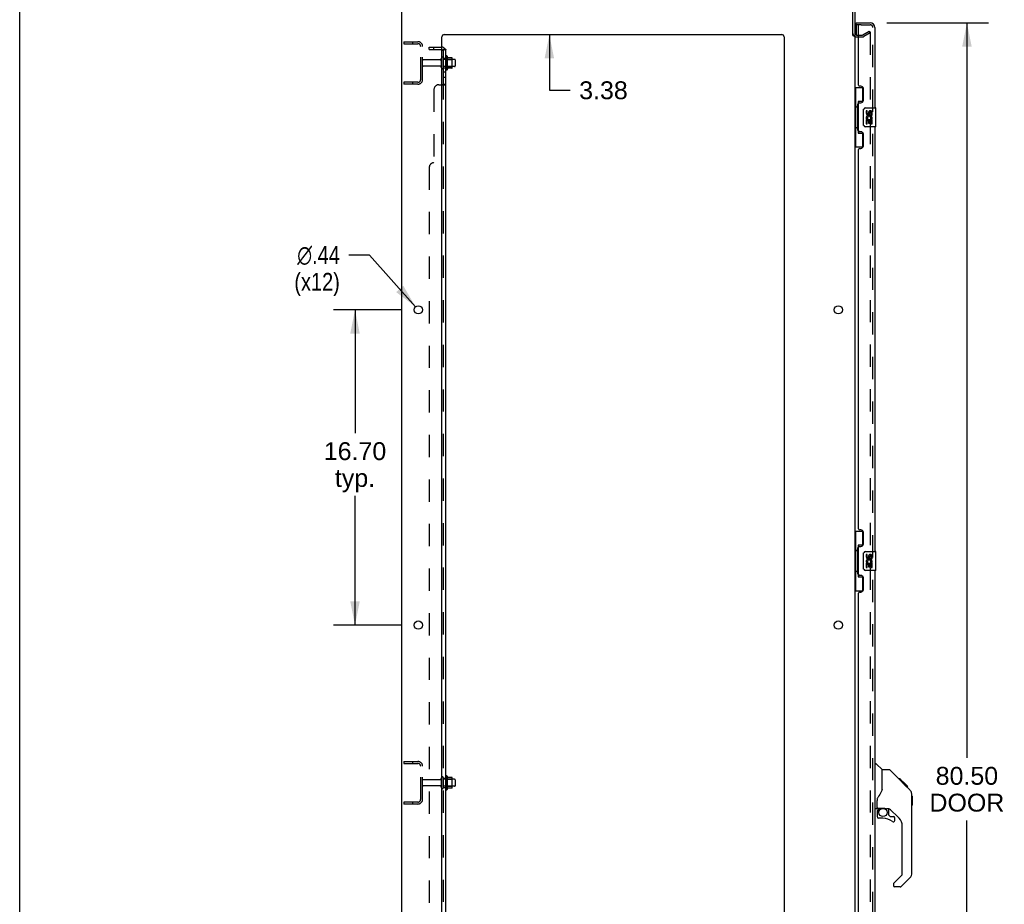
# Model space of a CAD drawing. Header units: inches. Extents: x 0 to 215, y 0 to 139.
# Tile 2 of 114: x 0 to 52, y 46 to 92. Entities that reach past the tile are written whole.
import ezdxf

# ---------------------------------------------------------------- set-up
doc = ezdxf.new("R2010")
doc.units = ezdxf.units.IN
doc.header["$LTSCALE"] = 11.804375
doc.header["$MEASUREMENT"] = 0
doc.linetypes.add('HIDDEN', pattern=[0.2, 0.1, -0.1])
doc.layers.get('0').update_dxf_attribs({"linetype": 'CONTINUOUS'})
for name, color, linetype in [('DEFAULT_2', 8, 'HIDDEN'), ('DIMENSIONS', 7, 'CONTINUOUS'), ('DOOR_ASSEMBLY', 7, 'CONTINUOUS'), ('SUBPANEL', 7, 'CONTINUOUS')]:
    doc.layers.add(name, color=color, linetype=linetype)
doc.styles.get("Standard").update_dxf_attribs({"font": 'arial.ttf'})
doc.styles.add('TEXTSTYLE_1', font='gdt', dxfattribs={"width": 0.8})
doc.dimstyles.new('DIMSTYLE_1', dxfattribs={"dimtxt": 0.946875, "dimasz": 1.2625, "dimexe": 0.09, "dimexo": 0.07, "dimgap": 0.0375, "dimtad": 0, "dimtih": 1, "dimtoh": 1, "dimzin": 4, "dimdsep": 46, "dimtxsty": 'Standard', "dimblk": '_FILLED', "dimblk1": '_FILLED', "dimblk2": '_FILLED', "dimcen": 0.09, "dimadec": 3, "dimazin": 1, "dimtfac": 1, "dimtdec": 3, "dimtofl": 0, "dimtmove": 0, "dimatfit": 3, "dimldrblk": '_FILLED', "dimfxl": 0, "dimtolj": 1, "dimtzin": 4, "dimarcsym": 0})
doc.dimstyles.new('DIMSTYLE_2', dxfattribs={"dimtxt": 0.946875, "dimasz": 1.2625, "dimexe": 0.09, "dimexo": 0.07, "dimgap": 0.09, "dimtad": 0, "dimtih": 1, "dimtoh": 1, "dimzin": 4, "dimdsep": 46, "dimtxsty": 'Standard', "dimblk": '_FILLED', "dimblk1": '_FILLED', "dimblk2": '_FILLED', "dimcen": 0.09, "dimadec": 3, "dimazin": 1, "dimtfac": 1, "dimtdec": 3, "dimtofl": 0, "dimtmove": 0, "dimatfit": 1, "dimldrblk": '_FILLED', "dimfxl": 0, "dimtolj": 1, "dimtzin": 4, "dimarcsym": 0})

# ---------------------------------------------------------------- blocks, each defined once
blk = doc.blocks.new('_FILLED')
at = {"color": 0, "linetype": 'ByBlock'}
blk.add_solid([(0, 0), (-1, 0.2), (-1, -0.2)], dxfattribs=at)
blk = doc.blocks.new('*D9')
at = {"layer": 'DIMENSIONS', "color": 2, "linetype": 'Continuous'}
for p, q in [((45.94, 92.251), (51.32, 92.251)), ((50.184, 92.251), (50.184, 53.317)), ((50.184, 11.751), (50.184, 50.003)), ((45.94, 11.751), (51.32, 11.751))]:
    blk.add_line(p, q, dxfattribs=at)
at = {"layer": 'DIMENSIONS', "color": 2, "linetype": 'Continuous', "xscale": 1.2625, "yscale": 1.2625, "zscale": 1.2625}
for p, rotation in [((50.184, 92.251), 90), ((50.184, 11.751), 270)]:
    blk.add_blockref('_FILLED', p, dxfattribs=dict(at, rotation=rotation))
at = {"layer": 'DIMENSIONS', "color": 2, "linetype": 'Continuous', "insert": (50.184, 52.843), "char_height": 0.9469, "width": 3.9635, "attachment_point": 2, "line_spacing_factor": 0.9}
blk.add_mtext('80.50\\PDOOR', dxfattribs=at)
blk = doc.blocks.new('*D16')
at = {"layer": 'DIMENSIONS', "color": 2, "linetype": 'Continuous'}
for p, q in [((20.236, 77.051), (16.63, 77.051)), ((17.766, 77.051), (17.766, 70.512)), ((17.766, 60.351), (17.766, 67.198)), ((20.236, 60.351), (16.63, 60.351))]:
    blk.add_line(p, q, dxfattribs=at)
at = {"layer": 'DIMENSIONS', "color": 2, "linetype": 'Continuous', "xscale": 1.2625, "yscale": 1.2625, "zscale": 1.2625}
for p, rotation in [((17.766, 77.051), 90), ((17.766, 60.351), 270)]:
    blk.add_blockref('_FILLED', p, dxfattribs=dict(at, rotation=rotation))
at = {"layer": 'DIMENSIONS', "color": 2, "linetype": 'Continuous', "insert": (17.766, 70.039), "char_height": 0.9469, "width": 3.30878, "attachment_point": 2, "line_spacing_factor": 0.9}
blk.add_mtext('16.70\\Ptyp.', dxfattribs=at)
blk = doc.blocks.new('*D17')
at = {"layer": 'DIMENSIONS', "color": 2, "linetype": 'Continuous'}
for p, q in [((18.539, 79.954), (17.434, 79.954)), ((20.974, 77.214), (18.539, 79.954))]:
    blk.add_line(p, q, dxfattribs=at)
at = {"layer": 'DIMENSIONS', "color": 2, "linetype": 'Continuous', "xscale": 1.2625, "yscale": 1.2625, "zscale": 1.2625, "rotation": 311.6388575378}
blk.add_blockref('_FILLED', (20.974, 77.214), dxfattribs=at)
at = {"layer": 'DIMENSIONS', "color": 2, "linetype": 'Continuous', "insert": (16.961, 80.428), "char_height": 0.94688, "width": 3.09993, "attachment_point": 3, "line_spacing_factor": 0.9, "style": 'TEXTSTYLE_1'}
blk.add_mtext('{\\fgdt;n}\\fArial;.44\\P(x12)', dxfattribs=at)
blk = doc.blocks.new('*D18')
at = {"layer": 'DIMENSIONS', "color": 2, "linetype": 'Continuous'}
for p, q in [((28.063, 95.001), (28.063, 97.526)), ((28.063, 91.626), (28.063, 88.679)), ((28.063, 88.679), (29.167, 88.679))]:
    blk.add_line(p, q, dxfattribs=at)
at = {"layer": 'DIMENSIONS', "color": 2, "linetype": 'Continuous', "xscale": 1.2625, "yscale": 1.2625, "zscale": 1.2625}
for p, rotation in [((28.063, 95.001), 270), ((28.063, 91.626), 90)]:
    blk.add_blockref('_FILLED', p, dxfattribs=dict(at, rotation=rotation))
at = {"layer": 'DIMENSIONS', "color": 2, "linetype": 'Continuous', "insert": (29.641, 89.153), "char_height": 0.9469, "width": 2.57311, "attachment_point": 1, "line_spacing_factor": 0.9}
blk.add_mtext('3.38', dxfattribs=at)

msp = doc.modelspace()

# ---------------------------------------------------------------- linework, layer by layer
at = {"color": 7, "linetype": 'Continuous'}
for p, q in [((0, 0), (0, 138.875)), ((44.141, 91.584), (44.245, 91.584)), ((22.644, 90.482), (22.644, 89.77)), ((22.899, 90.403), (22.672, 90.403)), ((22.91, 89.87), (22.91, 90.381)), ((23.044, 90.313), (22.91, 90.313)), ((23.074, 90.283), (23.074, 89.968)), ((22.899, 89.848), (22.672, 89.848)), ((23.044, 89.938), (22.91, 89.938)), ((22.644, 52.357), (22.644, 51.645)), ((22.899, 52.278), (22.672, 52.278)), ((22.91, 51.745), (22.91, 52.256)), ((23.044, 52.188), (22.91, 52.188)), ((22.899, 51.723), (22.672, 51.723)), ((23.044, 51.813), (22.91, 51.813)), ((23.074, 52.158), (23.074, 51.843))]:
    msp.add_line(p, q, dxfattribs=at)
at = {"color": 3, "linetype": 'Continuous'}
for p, q in [((20.245, 9.105), (20.245, 94.897)), ((44.141, 91.583), (44.141, 94.807)), ((44.245, 94.812), (44.245, 91.584)), ((22.37, 11.126), (22.37, 91.501)), ((22.495, 91.626), (40.37, 91.626)), ((40.495, 91.501), (40.495, 11.126)), ((44.245, 91.553), (44.245, 12.449)), ((44.33, 91.605), (44.449, 91.605))]:
    msp.add_line(p, q, dxfattribs=at)
for centre in [(21.12, 77.051), (43.37, 77.051), (21.12, 60.351), (43.37, 60.351)]:
    msp.add_circle(centre, 0.219, dxfattribs=at)
for centre, radius, start, end in [((22.495, 91.501), 0.125, 90, 180), ((40.37, 91.501), 0.125, 0, 90), ((44.33, 91.69), 0.085, 180, 270)]:
    msp.add_arc(centre, radius, start, end, dxfattribs=at)
at = {"color": 7, "linetype": 'Continuous'}
for centre, radius, start, end in [((22.394, 90.383), 0.055, 360, 115.9094), ((22.612, 90.46), 0.0384, 34.4497, 180), ((22.044, 90.126), 0.698, 23.9679, 30.6631), ((22.69, 90.413), 0.01, 203.9679, 270), ((22.899, 90.393), 0.01, 5.1938, 90), ((22.769, 90.381), 0.141, 0, 5.2081), ((23.044, 90.283), 0.03, 360, 90), ((22.394, 89.868), 0.055, 244.0906, 0), ((22.612, 89.792), 0.0384, 180, 325.5503), ((22.044, 90.126), 0.698, 329.3369, 336.0321), ((22.69, 89.838), 0.01, 90, 156.0321), ((22.899, 89.858), 0.01, 270, 354.8062), ((22.769, 89.87), 0.141, 354.7919, 360), ((23.044, 89.968), 0.03, 270, 0), ((22.612, 52.335), 0.0384, 34.4497, 180), ((22.044, 52.001), 0.698, 23.9679, 30.6631), ((22.69, 52.288), 0.01, 203.9679, 270), ((22.899, 52.268), 0.01, 5.1938, 90), ((22.769, 52.256), 0.141, 0, 5.2081), ((23.044, 52.158), 0.03, 360, 90), ((22.612, 51.667), 0.0384, 180, 325.5503), ((22.044, 52.001), 0.698, 329.3369, 336.0321), ((22.69, 51.713), 0.01, 90, 156.0321), ((22.899, 51.733), 0.01, 270, 354.8062), ((22.769, 51.745), 0.141, 354.7919, 360), ((23.044, 51.843), 0.03, 270, 0)]:
    msp.add_arc(centre, radius, start, end, dxfattribs=at)
at = {"layer": 'DEFAULT_2', "color": 8, "linetype": 'HIDDEN'}
for p, q in [((44.33, 91.501), (44.649, 91.501)), ((44.449, 91.605), (44.649, 91.605)), ((44.666, 91.609), (45.005, 91.805)), ((45.057, 91.715), (44.718, 91.519)), ((45.005, 91.805), (45.057, 91.715)), ((45.057, 91.735), (45.057, 12.266)), ((20.349, 91.251), (20.349, 91.147)), ((20.349, 91.251), (21.102, 91.251)), ((20.349, 91.147), (21.102, 91.147)), ((20.819, 91.251), (20.819, 91.147)), ((21.245, 89.247), (21.245, 91.004)), ((21.349, 89.247), (21.349, 91.004)), ((22.276, 90.291), (21.379, 90.291)), ((22.339, 89.868), (22.339, 90.383)), ((22.449, 89.868), (22.449, 90.383)), ((22.91, 90.313), (22.449, 90.313)), ((22.574, 90.46), (22.574, 89.792)), ((22.594, 90.309), (22.574, 90.329)), ((22.594, 90.309), (22.594, 89.942)), ((22.594, 90.309), (22.89, 90.309)), ((22.89, 90.309), (22.91, 90.329)), ((22.89, 90.309), (22.89, 89.942)), ((22.276, 89.961), (21.379, 89.961)), ((22.91, 89.938), (22.449, 89.938)), ((22.594, 89.942), (22.574, 89.922)), ((22.594, 89.942), (22.89, 89.942)), ((22.89, 89.942), (22.91, 89.922)), ((20.349, 89.105), (20.349, 89.001)), ((21.102, 89.105), (20.349, 89.105)), ((21.102, 89.001), (20.349, 89.001)), ((20.819, 89.105), (20.819, 89.001)), ((20.349, 53.126), (20.349, 53.022)), ((20.349, 53.126), (21.102, 53.126)), ((20.349, 53.022), (21.102, 53.022)), ((20.819, 53.126), (20.819, 53.022)), ((21.245, 51.122), (21.245, 52.879)), ((21.349, 51.122), (21.349, 52.879)), ((22.276, 52.166), (21.379, 52.166)), ((22.339, 51.743), (22.339, 52.258)), ((22.449, 51.743), (22.449, 52.258)), ((22.91, 52.188), (22.449, 52.188)), ((22.574, 52.335), (22.574, 51.667)), ((22.594, 52.184), (22.574, 52.204)), ((22.594, 52.184), (22.594, 51.817)), ((22.594, 52.184), (22.89, 52.184)), ((22.89, 52.184), (22.91, 52.204)), ((22.89, 52.184), (22.89, 51.817)), ((22.276, 51.836), (21.379, 51.836)), ((22.91, 51.813), (22.449, 51.813)), ((22.594, 51.817), (22.574, 51.797)), ((22.594, 51.817), (22.89, 51.817)), ((22.89, 51.817), (22.91, 51.797)), ((20.349, 50.98), (20.349, 50.876)), ((21.102, 50.98), (20.349, 50.98)), ((21.102, 50.876), (20.349, 50.876)), ((20.819, 50.98), (20.819, 50.876))]:
    msp.add_line(p, q, dxfattribs=at)
for points in [[(45.04, 91.755), (45.04, 91.755), (45.038, 91.755), (45.036, 91.755), (45.034, 91.754), (45.032, 91.753)], [(45.046, 91.754), (45.044, 91.755), (45.042, 91.755), (45.04, 91.755)], [(45.046, 91.754), (45.047, 91.753), (45.049, 91.752), (45.051, 91.751), (45.052, 91.75), (45.054, 91.748), (45.055, 91.746), (45.056, 91.744), (45.056, 91.742), (45.057, 91.74), (45.057, 91.738), (45.057, 91.735)]]:
    msp.add_lwpolyline(points, dxfattribs=at)
for centre, radius, start, end in [((44.33, 91.69), 0.189, 180, 270), ((44.649, 91.638), 0.033, 270, 300), ((44.649, 91.638), 0.137, 270, 300), ((21.102, 91.004), 0.246, 0, 90), ((21.102, 91.004), 0.142, 0, 90), ((21.379, 90.261), 0.03, 90, 180), ((22.276, 90.353), 0.0625, 270, 360), ((22.394, 90.383), 0.055, 115.9094, 180), ((21.379, 89.991), 0.03, 180, 270), ((22.276, 89.898), 0.0625, 0, 90), ((22.394, 89.868), 0.055, 180, 244.0906), ((21.102, 89.247), 0.246, 270, 360), ((21.102, 89.247), 0.142, 270, 360), ((21.102, 52.879), 0.246, 0, 90), ((21.102, 52.879), 0.142, 0, 90), ((21.379, 52.136), 0.03, 90, 180), ((22.276, 52.228), 0.0625, 270, 360), ((22.394, 52.258), 0.055, 360, 180), ((21.379, 51.866), 0.03, 180, 270), ((22.276, 51.773), 0.0625, 0, 90), ((22.394, 51.743), 0.055, 180, 0), ((21.102, 51.122), 0.246, 270, 360), ((21.102, 51.122), 0.142, 270, 360)]:
    msp.add_arc(centre, radius, start, end, dxfattribs=at)
at = {"layer": 'DOOR_ASSEMBLY', "color": 7, "linetype": 'Continuous'}
for p, q in [((44.324, 92.147), (44.324, 92.251)), ((44.463, 92.147), (44.324, 92.147)), ((44.324, 92.127), (44.324, 91.605)), ((44.574, 92.147), (44.478, 92.147)), ((44.245, 88.826), (44.685, 88.826)), ((44.284, 88.826), (44.284, 87.801)), ((44.649, 88.826), (44.649, 88.046)), ((44.262, 87.801), (44.262, 86.701)), ((44.262, 87.801), (44.385, 87.801)), ((44.385, 87.831), (44.385, 87.852)), ((44.385, 86.701), (44.385, 87.801)), ((44.422, 88.091), (44.422, 86.411)), ((44.649, 88.091), (44.422, 88.091)), ((44.708, 86.851), (44.708, 87.651)), ((44.808, 87.751), (45.348, 87.751)), ((45.363, 86.766), (45.363, 87.736)), ((44.845, 87.597), (44.845, 87.46)), ((44.908, 87.597), (44.845, 87.597)), ((44.845, 87.135), (44.845, 86.905)), ((44.864, 87.135), (44.845, 87.135)), ((44.898, 87.135), (44.926, 87.155)), ((44.898, 87.135), (45.16, 87.135)), ((44.908, 87.46), (44.908, 87.597)), ((44.973, 87.523), (44.974, 87.454)), ((45.034, 87.46), (45.034, 87.502)), ((45.089, 87.171), (45.147, 87.146)), ((45.097, 87.502), (45.097, 87.366)), ((45.097, 87.366), (45.16, 87.366)), ((45.16, 87.366), (45.16, 87.502)), ((45.16, 86.905), (45.16, 87.135)), ((44.262, 86.701), (44.385, 86.701)), ((44.284, 86.701), (44.284, 85.676)), ((44.385, 86.65), (44.385, 86.671)), ((45.348, 86.751), (44.808, 86.751)), ((44.845, 86.905), (44.908, 86.905)), ((44.908, 86.905), (44.908, 87.073)), ((44.908, 87.073), (44.973, 87.073)), ((44.973, 87.073), (44.973, 86.936)), ((44.973, 86.936), (45.034, 86.936)), ((45.034, 86.936), (45.034, 87.073)), ((45.034, 87.073), (45.097, 87.073)), ((45.097, 87.073), (45.097, 86.905)), ((45.097, 86.905), (45.16, 86.905)), ((44.422, 86.411), (44.649, 86.411)), ((44.649, 86.456), (44.649, 85.676)), ((44.245, 85.676), (44.685, 85.676)), ((44.245, 65.326), (44.685, 65.326)), ((44.284, 65.326), (44.284, 64.301)), ((44.649, 65.326), (44.649, 64.546)), ((44.262, 64.301), (44.262, 63.201)), ((44.262, 64.301), (44.385, 64.301)), ((44.385, 64.331), (44.385, 64.352)), ((44.385, 63.201), (44.385, 64.301)), ((44.422, 64.591), (44.422, 62.911)), ((44.649, 64.591), (44.422, 64.591)), ((44.808, 64.251), (45.348, 64.251)), ((45.363, 63.266), (45.363, 64.236)), ((44.708, 63.351), (44.708, 64.151)), ((44.845, 64.097), (44.845, 63.96)), ((44.908, 64.097), (44.845, 64.097)), ((44.898, 63.635), (44.926, 63.655)), ((44.908, 63.96), (44.908, 64.097)), ((44.973, 64.023), (44.974, 63.954)), ((45.034, 63.96), (45.034, 64.002)), ((45.089, 63.671), (45.147, 63.646)), ((45.097, 64.002), (45.097, 63.866)), ((45.097, 63.866), (45.16, 63.866)), ((45.16, 63.866), (45.16, 64.002)), ((44.262, 63.201), (44.385, 63.201)), ((44.284, 63.201), (44.284, 62.176)), ((44.385, 63.15), (44.385, 63.171)), ((45.348, 63.251), (44.808, 63.251)), ((44.845, 63.635), (44.845, 63.405)), ((44.864, 63.635), (44.845, 63.635)), ((44.845, 63.405), (44.908, 63.405)), ((44.898, 63.635), (45.16, 63.635)), ((44.908, 63.405), (44.908, 63.573)), ((44.908, 63.573), (44.973, 63.573)), ((44.973, 63.573), (44.973, 63.436)), ((44.973, 63.436), (45.034, 63.436)), ((45.034, 63.436), (45.034, 63.573)), ((45.034, 63.573), (45.097, 63.573)), ((45.097, 63.573), (45.097, 63.405)), ((45.097, 63.405), (45.16, 63.405)), ((45.16, 63.405), (45.16, 63.635)), ((44.422, 62.911), (44.649, 62.911)), ((44.649, 62.956), (44.649, 62.176)), ((44.245, 62.176), (44.685, 62.176)), ((45.303, 53.005), (45.365, 53.005)), ((45.691, 52.696), (45.393, 52.993)), ((46.058, 52.69), (45.697, 52.69)), ((45.697, 51.585), (45.697, 52.69)), ((46.878, 51.902), (46.113, 52.667)), ((46.635, 52.212), (46.568, 52.212)), ((46.642, 52.205), (46.575, 52.205)), ((46.652, 52.195), (46.585, 52.195)), ((46.658, 52.189), (46.591, 52.189)), ((46.666, 52.181), (46.599, 52.181)), ((46.635, 52.212), (46.961, 51.886)), ((45.697, 51.648), (45.676, 51.59)), ((46.686, 52.161), (46.619, 52.161)), ((46.708, 52.139), (46.642, 52.139)), ((46.732, 52.115), (46.665, 52.115)), ((46.755, 52.091), (46.689, 52.091)), ((46.779, 52.068), (46.712, 52.068)), ((46.803, 52.044), (46.736, 52.044)), ((46.825, 52.022), (46.758, 52.022)), ((46.845, 52.002), (46.778, 52.002)), ((46.863, 51.984), (46.796, 51.984)), ((46.876, 51.971), (46.809, 51.971)), ((46.88, 51.967), (46.813, 51.967)), ((46.882, 51.965), (46.815, 51.965)), ((46.882, 51.965), (46.816, 51.965)), ((46.883, 51.964), (46.816, 51.964)), ((46.851, 51.928), (46.817, 51.963)), ((46.885, 51.961), (46.819, 51.961)), ((46.89, 51.957), (46.823, 51.957)), ((46.896, 51.951), (46.829, 51.951)), ((46.91, 51.937), (46.843, 51.937)), ((46.878, 51.902), (46.851, 51.928)), ((46.925, 51.922), (46.858, 51.922)), ((46.932, 51.915), (46.865, 51.915)), ((46.939, 51.908), (46.872, 51.908)), ((46.878, 51.901), (47.156, 51.623)), ((46.951, 51.896), (46.884, 51.896)), ((46.956, 51.89), (46.89, 51.89)), ((46.96, 51.887), (46.893, 51.887)), ((46.961, 51.886), (46.894, 51.886)), ((46.961, 51.886), (46.895, 51.886)), ((46.962, 51.885), (46.895, 51.885)), ((47.05, 51.797), (46.962, 51.885)), ((46.979, 51.801), (47.046, 51.801)), ((47.048, 51.799), (46.981, 51.799)), ((47.05, 51.797), (46.983, 51.797)), ((47.271, 51.346), (47.27, 51.376)), ((47.271, 47.243), (47.271, 51.346)), ((47.291, 51.295), (47.271, 51.314)), ((47.291, 51.295), (47.291, 50.818)), ((45.382, 50.623), (45.303, 50.623)), ((45.421, 50.662), (45.421, 51.069)), ((45.441, 50.664), (45.736, 50.664)), ((45.479, 50.584), (45.558, 50.664)), ((46.009, 50.623), (45.921, 50.623)), ((46.051, 50.291), (46.051, 50.618)), ((46.587, 50.127), (46.085, 50.628)), ((47.291, 50.818), (47.271, 50.798)), ((45.421, 50.445), (45.421, 50.208)), ((45.485, 50.579), (45.482, 50.582)), ((45.489, 50.575), (45.485, 50.579)), ((45.493, 50.571), (45.489, 50.575)), ((45.736, 50.129), (45.5, 50.129)), ((46.054, 50.283), (46.126, 50.211)), ((46.134, 50.208), (46.287, 50.208)), ((46.366, 50.01), (46.366, 50.129)), ((46.76, 47.157), (46.76, 49.709)), ((46.301, 46.666), (46.736, 47.101)), ((47.156, 46.964), (46.704, 46.512)), ((46.287, 46.633), (46.287, 46.568)), ((46.648, 46.489), (46.366, 46.489))]:
    msp.add_line(p, q, dxfattribs=at)
at = {"layer": 'DOOR_ASSEMBLY', "color": 3, "linetype": 'Continuous'}
for p, q in [((44.324, 92.251), (45.056, 92.251)), ((44.449, 88.958), (44.449, 92.127)), ((45.303, 92.004), (45.303, 87.751)), ((44.569, 88.898), (44.509, 88.898)), ((44.699, 88.148), (44.699, 88.768)), ((44.449, 86.543), (44.449, 87.958)), ((44.509, 88.018), (44.569, 88.018)), ((45.303, 86.751), (45.303, 64.251)), ((44.569, 86.483), (44.509, 86.483)), ((44.699, 85.733), (44.699, 86.353)), ((44.509, 85.603), (44.569, 85.603)), ((44.449, 65.458), (44.449, 85.543)), ((44.569, 65.398), (44.509, 65.398)), ((44.699, 64.648), (44.699, 65.268)), ((44.449, 63.043), (44.449, 64.458)), ((44.509, 64.518), (44.569, 64.518)), ((45.303, 63.251), (45.303, 40.751)), ((44.569, 62.983), (44.509, 62.983)), ((44.699, 62.233), (44.699, 62.853)), ((44.509, 62.103), (44.569, 62.103)), ((44.449, 41.958), (44.449, 62.043))]:
    msp.add_line(p, q, dxfattribs=at)
at = {"layer": 'DOOR_ASSEMBLY', "color": 8, "linetype": 'HIDDEN'}
for p, q in [((44.469, 92.147), (44.463, 92.147)), ((44.469, 92.147), (44.478, 92.147)), ((44.574, 92.147), (45.056, 92.147)), ((45.199, 11.997), (45.199, 92.004))]:
    msp.add_line(p, q, dxfattribs=at)
at = {"layer": 'DOOR_ASSEMBLY', "color": 7, "linetype": 'Continuous'}
for points in [[(44.422, 88.067), (44.422, 88.064), (44.423, 88.06), (44.423, 88.056), (44.425, 88.052), (44.426, 88.047), (44.428, 88.042), (44.431, 88.036), (44.434, 88.03), (44.437, 88.024), (44.441, 88.017), (44.445, 88.01), (44.45, 88.002), (44.456, 87.993), (44.458, 87.99)], [(44.708, 87.651), (44.708, 87.657), (44.709, 87.663), (44.71, 87.669), (44.711, 87.675), (44.713, 87.681), (44.715, 87.687)], [(44.715, 86.815), (44.713, 86.82), (44.711, 86.826), (44.71, 86.832), (44.709, 86.838), (44.708, 86.845), (44.708, 86.851)], [(44.458, 86.512), (44.456, 86.508), (44.45, 86.5), (44.445, 86.492), (44.441, 86.485), (44.437, 86.478), (44.434, 86.471), (44.431, 86.465), (44.428, 86.46), (44.426, 86.455), (44.425, 86.45), (44.423, 86.446), (44.423, 86.442), (44.422, 86.438), (44.422, 86.435)], [(44.422, 64.567), (44.422, 64.564), (44.423, 64.56), (44.423, 64.556), (44.425, 64.552), (44.426, 64.547), (44.428, 64.542), (44.431, 64.536), (44.434, 64.53), (44.437, 64.524), (44.441, 64.517), (44.445, 64.51), (44.45, 64.502), (44.456, 64.493), (44.458, 64.49)], [(44.708, 64.151), (44.708, 64.157), (44.709, 64.163), (44.71, 64.169), (44.711, 64.175), (44.713, 64.181), (44.715, 64.187)], [(44.715, 63.315), (44.713, 63.32), (44.711, 63.326), (44.71, 63.332), (44.709, 63.338), (44.708, 63.345), (44.708, 63.351)], [(44.458, 63.012), (44.456, 63.008), (44.45, 63), (44.445, 62.992), (44.441, 62.985), (44.437, 62.978), (44.434, 62.971), (44.431, 62.965), (44.428, 62.96), (44.426, 62.955), (44.425, 62.95), (44.423, 62.946), (44.423, 62.942), (44.422, 62.938), (44.422, 62.935)], [(46.113, 52.667), (46.106, 52.673), (46.097, 52.679), (46.088, 52.684), (46.078, 52.687), (46.068, 52.689), (46.058, 52.69)], [(46.817, 51.963), (46.795, 51.985), (46.774, 52.006), (46.752, 52.028)], [(45.474, 51.24), (45.463, 51.223), (45.448, 51.194), (45.436, 51.162), (45.427, 51.128), (45.422, 51.094), (45.421, 51.069)], [(45.676, 51.59), (45.645, 51.521), (45.609, 51.451), (45.567, 51.379), (45.52, 51.305), (45.474, 51.24)], [(47.271, 51.346), (47.27, 51.375), (47.265, 51.416), (47.255, 51.457), (47.241, 51.496), (47.224, 51.533), (47.202, 51.568), (47.177, 51.601), (47.156, 51.623)], [(45.736, 50.664), (45.744, 50.664), (45.763, 50.663), (45.784, 50.661), (45.804, 50.657), (45.823, 50.652), (45.841, 50.647), (45.857, 50.642), (45.871, 50.637), (45.883, 50.632), (45.894, 50.629), (45.903, 50.626), (45.911, 50.624), (45.919, 50.623), (45.921, 50.623)], [(45.493, 50.571), (45.483, 50.56), (45.475, 50.549), (45.467, 50.538), (45.46, 50.526), (45.454, 50.513), (45.45, 50.5), (45.446, 50.487), (45.443, 50.473), (45.442, 50.459), (45.441, 50.445)], [(45.482, 50.582), (45.48, 50.583), (45.479, 50.584), (45.479, 50.584), (45.479, 50.584)]]:
    msp.add_lwpolyline(points, dxfattribs=at)
msp.add_circle((45.736, 50.424), 0.217, dxfattribs=at)
for centre, radius, start, end in [((44.344, 92.127), 0.02, 102.8571, 180), ((45.139, 91.861), 0.26, 90, 92.5937), ((44.808, 87.651), 0.1, 90, 158.7946), ((45.348, 87.736), 0.015, 0, 90), ((44.94, 87.46), 0.0943, 180, 360), ((44.999, 87.209), 0.154, 161.4199, 206.1963), ((45.003, 87.209), 0.157, 336.5966, 161.8791), ((45.003, 87.209), 0.157, 205.737, 207.8532), ((44.94, 87.46), 0.0314, 180, 261.2295), ((45.003, 87.209), 0.0943, 336.5966, 215.1122), ((44.939, 87.465), 0.0362, 263.4285, 341.7628), ((45.066, 87.502), 0.0943, 68.6999, 167.4338), ((45.066, 87.502), 0.0314, 0, 180.0485), ((45.066, 87.502), 0.0943, 0, 68.6704), ((44.808, 86.851), 0.1, 201.205, 270), ((45.348, 86.766), 0.015, 270, 360), ((44.808, 64.151), 0.1, 90, 158.7946), ((45.348, 64.236), 0.015, 0, 90), ((44.94, 63.96), 0.0943, 180, 360), ((44.999, 63.709), 0.154, 161.4199, 206.1963), ((45.003, 63.709), 0.157, 336.5966, 161.8791), ((44.94, 63.96), 0.0314, 180, 261.2295), ((45.003, 63.709), 0.0943, 336.5966, 215.1122), ((44.939, 63.965), 0.0362, 263.4285, 341.7628), ((45.066, 64.002), 0.0943, 68.6999, 167.4338), ((45.066, 64.002), 0.0314, 0, 180.0485), ((45.066, 64.002), 0.0943, 0, 68.6704), ((44.808, 63.351), 0.1, 201.205, 270), ((45.003, 63.709), 0.157, 205.737, 207.8532), ((45.348, 63.266), 0.015, 270, 360), ((45.365, 52.965), 0.0394, 45, 90), ((45.677, 52.682), 0.0197, 0, 45), ((46.838, 51.329), 0.433, 42.2386, 42.7273), ((45.382, 50.662), 0.0394, 270, 360), ((45.441, 50.684), 0.0197, 180, 270), ((46.009, 50.426), 0.197, 45, 90), ((45.618, 50.445), 0.197, 135, 180), ((45.5, 50.208), 0.0787, 180, 270), ((45.736, 49.342), 0.787, 50.4788, 90), ((46.063, 50.291), 0.0118, 180, 225), ((46.134, 50.219), 0.0118, 225, 270), ((46.287, 50.129), 0.0787, 0, 90), ((46.169, 49.709), 0.591, 0, 45), ((46.287, 50.01), 0.0787, 230.4788, 360), ((46.681, 47.157), 0.0787, 315, 360), ((46.878, 47.243), 0.394, 315, 360), ((46.334, 46.633), 0.0472, 135, 180), ((46.366, 46.568), 0.0787, 180, 270), ((46.648, 46.568), 0.0787, 270, 315)]:
    msp.add_arc(centre, radius, start, end, dxfattribs=at)
at = {"layer": 'DOOR_ASSEMBLY', "color": 3, "linetype": 'Continuous'}
for centre, radius, start, end in [((44.469, 92.127), 0.02, 90, 180), ((45.056, 92.004), 0.246, 0, 90), ((44.509, 88.958), 0.06, 180, 270), ((44.569, 88.768), 0.13, 0, 90), ((44.509, 87.958), 0.06, 90, 180), ((44.569, 88.148), 0.13, 270, 360), ((44.509, 86.543), 0.06, 180, 270), ((44.569, 86.353), 0.13, 0, 90), ((44.509, 85.543), 0.06, 90, 180), ((44.569, 85.733), 0.13, 270, 360), ((44.509, 65.458), 0.06, 180, 270), ((44.569, 65.268), 0.13, 0, 90), ((44.509, 64.458), 0.06, 90, 180), ((44.569, 64.648), 0.13, 270, 360), ((44.509, 63.043), 0.06, 180, 270), ((44.569, 62.853), 0.13, 0, 90), ((44.509, 62.043), 0.06, 90, 180), ((44.569, 62.233), 0.13, 270, 360)]:
    msp.add_arc(centre, radius, start, end, dxfattribs=at)
at = {"layer": 'DOOR_ASSEMBLY', "color": 8, "linetype": 'HIDDEN'}
msp.add_arc((45.056, 92.004), 0.142, 0, 90, dxfattribs=at)
at = {"layer": 'DOOR_ASSEMBLY', "color": 7, "linetype": 'Continuous'}
for centre, start_param, end_param in [((44.489, 87.841), 0.699287, 1.51401), ((44.489, 87.841), -4.655602, -3.84088), ((44.489, 86.66), 0.699287, 1.51401), ((44.489, 86.66), -4.655602, -3.84088), ((44.489, 64.341), 0.699287, 1.51401), ((44.489, 64.341), -4.655602, -3.84088), ((44.489, 63.16), 0.699287, 1.51401), ((44.489, 63.16), -4.655602, -3.84088)]:
    msp.add_ellipse(centre, major_axis=(0, 0.18), ratio=0.579493, start_param=start_param, end_param=end_param, dxfattribs=at)
at = {"layer": 'SUBPANEL', "color": 8, "linetype": 'HIDDEN'}
for p, q in [((21.699, 90.845), (21.699, 90.97)), ((21.699, 90.97), (22.337, 90.97)), ((21.699, 90.845), (22.337, 90.845)), ((21.949, 90.845), (21.949, 90.97)), ((22.473, 90.845), (22.423, 90.804)), ((22.449, 90.376), (22.574, 90.376)), ((22.449, 89.876), (22.574, 89.876)), ((22.449, 89.648), (22.574, 89.648)), ((22.449, 89.367), (22.574, 89.367)), ((21.949, 88.72), (21.949, 84.845)), ((22.199, 88.97), (22.37, 88.97)), ((22.423, 88.976), (22.424, 88.978)), ((22.449, 14.997), (22.449, 89.005)), ((21.699, 84.595), (21.699, 19.407)), ((22.449, 52.251), (22.574, 52.251)), ((22.449, 51.751), (22.574, 51.751))]:
    msp.add_line(p, q, dxfattribs=at)
at = {"layer": 'SUBPANEL', "color": 7, "linetype": 'Continuous'}
for p, q in [((22.449, 89.005), (22.449, 90.845)), ((22.449, 90.845), (22.574, 90.845)), ((22.52, 90.883), (22.473, 90.845)), ((22.449, 89.005), (22.574, 89.005))]:
    msp.add_line(p, q, dxfattribs=at)
at = {"layer": 'SUBPANEL', "color": 3, "linetype": 'Continuous'}
for p, q in [((22.574, 13.157), (22.574, 90.845)), ((22.37, 88.97), (22.52, 88.97))]:
    msp.add_line(p, q, dxfattribs=at)
at = {"layer": 'SUBPANEL', "color": 7, "linetype": 'Continuous'}
for points in [[(22.423, 90.804), (22.423, 90.804), (22.423, 90.805), (22.423, 90.806), (22.423, 90.807), (22.424, 90.808), (22.424, 90.809), (22.425, 90.811), (22.426, 90.812), (22.428, 90.814), (22.429, 90.815), (22.431, 90.817)], [(22.431, 90.817), (22.434, 90.821), (22.436, 90.823), (22.438, 90.825), (22.44, 90.828), (22.442, 90.83), (22.444, 90.832)], [(22.444, 90.832), (22.445, 90.835), (22.447, 90.837), (22.448, 90.839), (22.448, 90.841)], [(22.423, 88.97), (22.423, 88.971), (22.423, 88.973), (22.423, 88.975), (22.423, 88.976), (22.424, 88.978), (22.424, 88.979), (22.425, 88.981), (22.426, 88.983), (22.428, 88.984), (22.429, 88.985), (22.431, 88.987), (22.433, 88.988), (22.434, 88.989)], [(22.434, 88.989), (22.438, 88.992), (22.44, 88.993), (22.442, 88.995), (22.444, 88.996), (22.445, 88.998), (22.447, 88.999), (22.448, 89.001), (22.448, 89.002), (22.449, 89.004), (22.449, 89.005)]]:
    msp.add_lwpolyline(points, dxfattribs=at)
at = {"layer": 'SUBPANEL', "color": 8, "linetype": 'HIDDEN'}
for points in [[(22.445, 90.822), (22.445, 90.822), (22.445, 90.822), (22.445, 90.822), (22.446, 90.822), (22.446, 90.822), (22.447, 90.823), (22.447, 90.823), (22.448, 90.823), (22.448, 90.824), (22.449, 90.824), (22.449, 90.824), (22.45, 90.825), (22.451, 90.825), (22.451, 90.825), (22.452, 90.826), (22.453, 90.826), (22.453, 90.826), (22.454, 90.827), (22.455, 90.827), (22.455, 90.828), (22.456, 90.828), (22.457, 90.828), (22.458, 90.829), (22.458, 90.829), (22.459, 90.829), (22.46, 90.83), (22.461, 90.83), (22.462, 90.83), (22.462, 90.831), (22.463, 90.831), (22.464, 90.832), (22.465, 90.832), (22.466, 90.832), (22.467, 90.833), (22.468, 90.833), (22.469, 90.833), (22.47, 90.834), (22.471, 90.834), (22.472, 90.835), (22.473, 90.835), (22.474, 90.835), (22.475, 90.836), (22.476, 90.836), (22.477, 90.837), (22.478, 90.837), (22.479, 90.837), (22.48, 90.838), (22.481, 90.838), (22.482, 90.838), (22.483, 90.839), (22.484, 90.839), (22.486, 90.839), (22.487, 90.84), (22.488, 90.84), (22.489, 90.84), (22.49, 90.841), (22.491, 90.841), (22.492, 90.841), (22.493, 90.842), (22.494, 90.842), (22.495, 90.842), (22.496, 90.842), (22.497, 90.843), (22.498, 90.843), (22.499, 90.843), (22.5, 90.843), (22.501, 90.844), (22.502, 90.844), (22.503, 90.844), (22.504, 90.844), (22.505, 90.844), (22.506, 90.844), (22.507, 90.844), (22.507, 90.845), (22.508, 90.845), (22.508, 90.845), (22.508, 90.845)], [(22.449, 90.824), (22.448, 90.824), (22.448, 90.824), (22.447, 90.823), (22.447, 90.823), (22.446, 90.823), (22.446, 90.822), (22.445, 90.822), (22.445, 90.822), (22.445, 90.822), (22.445, 90.822), (22.445, 90.822)], [(22.448, 90.841), (22.449, 90.843), (22.449, 90.845)], [(22.508, 90.845), (22.508, 90.845), (22.509, 90.845), (22.509, 90.845), (22.508, 90.845), (22.508, 90.845), (22.508, 90.845), (22.507, 90.845), (22.507, 90.845), (22.506, 90.845), (22.506, 90.845)], [(22.423, 88.97), (22.423, 88.971), (22.423, 88.973), (22.423, 88.975), (22.423, 88.976)], [(22.425, 88.981), (22.426, 88.983), (22.428, 88.984)], [(22.429, 88.985), (22.431, 88.987), (22.433, 88.988)], [(22.442, 88.995), (22.444, 88.996), (22.445, 88.998), (22.447, 88.999), (22.448, 89.001), (22.448, 89.002)], [(22.448, 89.002), (22.449, 89.004), (22.449, 89.005)], [(22.52, 88.97), (22.522, 88.971), (22.524, 88.973), (22.527, 88.974)], [(22.561, 88.99), (22.563, 88.991), (22.566, 88.993)], [(22.569, 88.995), (22.57, 88.997), (22.572, 88.999), (22.573, 89), (22.573, 89.002), (22.574, 89.004)]]:
    msp.add_lwpolyline(points, dxfattribs=at)
at = {"layer": 'SUBPANEL', "color": 3, "linetype": 'Continuous'}
for points in [[(22.52, 90.883), (22.522, 90.881), (22.524, 90.879), (22.527, 90.877), (22.53, 90.875), (22.533, 90.873), (22.537, 90.871), (22.541, 90.87), (22.544, 90.868)], [(22.544, 90.868), (22.551, 90.865), (22.555, 90.863), (22.558, 90.862), (22.561, 90.86), (22.563, 90.859), (22.566, 90.857), (22.569, 90.855), (22.57, 90.853), (22.572, 90.851), (22.573, 90.849), (22.573, 90.848), (22.574, 90.846), (22.574, 90.845)], [(22.52, 88.97), (22.522, 88.971), (22.524, 88.973), (22.527, 88.974), (22.53, 88.976), (22.533, 88.977), (22.537, 88.979), (22.541, 88.981), (22.548, 88.984)], [(22.548, 88.984), (22.551, 88.985), (22.555, 88.987), (22.558, 88.988), (22.561, 88.99), (22.563, 88.991), (22.566, 88.993), (22.569, 88.995), (22.57, 88.997), (22.572, 88.999), (22.573, 89), (22.573, 89.002), (22.574, 89.004), (22.574, 89.005)]]:
    msp.add_lwpolyline(points, dxfattribs=at)
at = {"layer": 'SUBPANEL', "color": 8, "linetype": 'HIDDEN'}
for centre, radius, start, end in [((22.337, 90.733), 0.237, 81.9946, 90), ((22.337, 90.733), 0.112, 72.8585, 90), ((22.337, 90.733), 0.237, 0, 39.4342), ((22.199, 88.72), 0.25, 90, 180), ((21.949, 84.595), 0.25, 90, 180)]:
    msp.add_arc(centre, radius, start, end, dxfattribs=at)
at = {"layer": 'SUBPANEL', "color": 3, "linetype": 'Continuous'}
msp.add_arc((22.337, 90.733), 0.237, 39.4342, 81.9946, dxfattribs=at)
at = {"layer": 'SUBPANEL', "color": 7, "linetype": 'Continuous'}
msp.add_arc((22.337, 90.733), 0.112, 0, 72.8585, dxfattribs=at)

# ---------------------------------------------------------------- dimensions: what is measured, and where the dimension line sits
at = {"layer": 'DIMENSIONS', "color": 2, "linetype": 'Continuous'}
dim = msp.add_linear_dim(base=(28.062512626, 91.625841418), p1=(20.356830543, 95.000841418), p2=(22.494830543, 91.625841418), angle=270, dimstyle='DIMSTYLE_1', dxfattribs=at)
dim.commit()
dim.dimension.update_dxf_attribs({"geometry": '*D18', "text_midpoint": (30.924200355, 88.674143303), "dimtype": 160})
for base, p1, p2, text, picture, middle in [((50.184, 11.751), (45.87, 92.251), (45.87, 11.751), '<>\\PDOOR', '*D9', (50.184, 51.66)), ((17.766, 60.351), (20.306, 77.051), (20.306, 60.351), '<>\\Ptyp.', '*D16', (17.766, 68.855))]:
    dim = msp.add_linear_dim(base=base, p1=p1, p2=p2, angle=270, text=text, dimstyle='DIMSTYLE_1', dxfattribs=at)
    dim.commit()
    dim.dimension.update_dxf_attribs({"geometry": picture, "text_midpoint": middle, "dimtype": 160})
dim = msp.add_diameter_dim_2p(p1=(20.974, 77.214), p2=(21.265, 76.887), text='%%c<>\\P(x12)', dimstyle='DIMSTYLE_2', override={"dimpost": '<>'}, dxfattribs=at)
dim.commit()
dim.dimension.update_dxf_attribs({"geometry": '*D17', "text_midpoint": (15.411, 79.244), "dimtype": 163})

doc.saveas('drawing.dxf')
